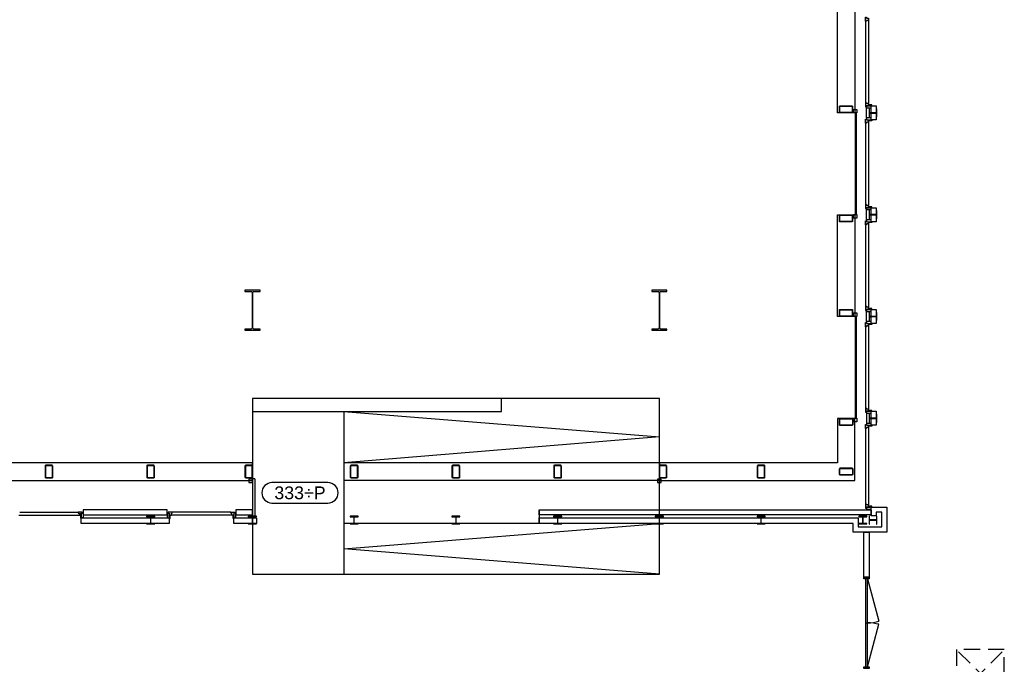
# Model space of a CAD drawing. Header units: millimetres. Extents: x 7256 to 213640, y 21030 to 164335.
# Tile 25 of 70: x 116415 to 135771, y 85621 to 98285. Entities that reach past the tile are written whole.
import ezdxf
from ezdxf.enums import TextEntityAlignment as Align

# ---------------------------------------------------------------- set-up
doc = ezdxf.new("R2010")
doc.units = ezdxf.units.MM
doc.header["$LTSCALE"] = 100
doc.linetypes.add('HIDDEN2', pattern=[4.7625, 3.175, -1.5875])
for name, color, linetype in [('AA28----_KONSTRUKTIE', 252, 'Continuous'), ('AL21----_BUITENWAND', 3, 'Continuous'), ('AL22----_BINNENWAND', 2, 'Continuous'), ('AL24----_TRAPPEN', 8, 'Continuous'), ('AL28----_KONSTRUKTIE_BETON', 3, 'Continuous'), ('AL28----_KONSTRUKTIE_STAAL', 1, 'Continuous'), ('AL31----_BUITENKOZIJNEN', 1, 'Continuous'), ('AL32----_BINNENKOZIJNEN', 1, 'Continuous'), ('AL33----_VLOEROPENINGEN', 1, 'HIDDEN2'), ('AM23----_VLOERPEIL_ORG', 242, 'Continuous')]:
    doc.layers.add(name, color=color, linetype=linetype)
doc.styles.get("Standard").update_dxf_attribs({"font": 'arial.ttf'})

# ---------------------------------------------------------------- blocks, each defined once
blk = doc.blocks.new('HEA 160')
at = {"layer": 'AA28----_KONSTRUKTIE'}
h = blk.add_hatch(color=256, dxfattribs=at)
h.dxf.hatch_style = 1
h.paths.add_polyline_path([(80, -76), (80, -67), (18, -67, -0.414214), (3, -52), (3, 52, -0.414214), (18, 67), (80, 67), (80, 76), (-80, 76), (-80, 67), (-18, 67, -0.414214), (-3, 52), (-3, -52, -0.414214), (-18, -67), (-80, -67), (-80, -76)])
at = {"layer": 'AL28----_KONSTRUKTIE_STAAL'}
blk.add_lwpolyline([(-80, 76), (-80, 67), (-18, 67, -0.414214), (-3, 52), (-3, -52, -0.414214), (-18, -67), (-80, -67), (-80, -76), (80, -76), (80, -67), (18, -67, -0.414214), (3, -52), (3, 52, -0.414214), (18, 67), (80, 67), (80, 76)], format="xyb", close=True, dxfattribs=at)
blk = doc.blocks.new('*U164')
at = {"layer": 'AL32----_BINNENKOZIJNEN'}
for points in [[(-1800, 50), (-1765, 50), (-1765, -50), (-1800, -50)], [(-1765, 21), (-1765, -21), (-35, -21), (-35, 21)], [(-35, 50), (0, 50), (0, -50), (-35, -50)]]:
    blk.add_lwpolyline(points, close=True, dxfattribs=at)
for points in [[(-900, 21), (-900, -21)], [(-1765, -21), (-929, -245)], [(-35, -21), (-870, -245)]]:
    blk.add_lwpolyline(points, dxfattribs=at)
for centre, start, end in [((-1765, -21), 345, 0.0008), ((-35, -21), 180.0008, 195.0017)]:
    blk.add_arc(centre, 865, start, end, dxfattribs=at)
blk = doc.blocks.new('33_kruipluik_940x940')
at = {"layer": 'AL33----_VLOEROPENINGEN'}
for p, q in [((470, -470), (-470, 470)), ((-470, -470), (470, 470))]:
    blk.add_line(p, q, dxfattribs=at)
blk.add_lwpolyline([(-470, 470), (-470, -470), (470, -470), (470, 470)], close=True, dxfattribs=at)
blk = doc.blocks.new('$23_peil')
at = {"layer": 'AM23----_VLOERPEIL_ORG'}
blk.add_lwpolyline([(-550, -200), (550, -200, 0.414214), (750, 0), (750, 0, 0.414214), (550, 200), (-550, 200, 0.414214), (-750, 0), (-750, 0, 0.414214)], format="xyb", close=True, dxfattribs=at)
at = {"layer": 'AM23----_VLOERPEIL_ORG', "flags": 12}
blk.add_attdef('$23_PEILMAAT', text='', height=250, dxfattribs=at).set_placement((0, 0), align=Align.MIDDLE_CENTER)

msp = doc.modelspace()

# ---------------------------------------------------------------- hatches: boundary and pattern name
at = {"layer": 'AA28----_KONSTRUKTIE'}
h = msp.add_hatch(color=256, dxfattribs=at)
h.dxf.hatch_style = 1
edge = h.paths.add_edge_path(flags=16)
edge.add_arc((132545, 96468), 7, 180, 270, ccw=False)
edge.add_line((132538, 96468), (132538, 96578))
edge.add_arc((132546, 96578), 7.18, 90.9871, 179.0129, ccw=False)
edge.add_line((132545, 96585), (132775, 96585))
edge.add_arc((132775, 96578), 7.18, 0.9855, 89.0146, ccw=False)
edge.add_line((132782, 96578), (132782, 96468))
edge.add_arc((132775, 96468), 7.18, 270.9856, 359.0144, ccw=False)
edge.add_line((132775, 96461), (132545, 96461))
edge = h.paths.add_edge_path()
edge.add_arc((132545, 96468), 15, 180, 270, ccw=False)
edge.add_line((132530, 96468), (132530, 96578))
edge.add_arc((132546, 96578), 15.2, 90.6789, 179.3211, ccw=False)
edge.add_line((132545, 96593), (132775, 96593))
edge.add_arc((132775, 96578), 15.2, 0.6778, 89.3223, ccw=False)
edge.add_line((132790, 96578), (132790, 96468))
edge.add_arc((132775, 96468), 15.2, 270.6778, 359.3222, ccw=False)
edge.add_line((132775, 96453), (132545, 96453))
h = msp.add_hatch(color=256, dxfattribs=at)
h.dxf.hatch_style = 1
edge = h.paths.add_edge_path(flags=16)
edge.add_arc((132545, 96468), 7, 180, 270, ccw=False)
edge.add_line((132538, 96468), (132538, 96578))
edge.add_arc((132546, 96578), 7.18, 90.9871, 179.0129, ccw=False)
edge.add_line((132545, 96585), (132775, 96585))
edge.add_arc((132775, 96578), 7.18, 0.9855, 89.0146, ccw=False)
edge.add_line((132782, 96578), (132782, 96468))
edge.add_arc((132775, 96468), 7.18, 270.9856, 359.0144, ccw=False)
edge.add_line((132775, 96461), (132545, 96461))
edge = h.paths.add_edge_path()
edge.add_arc((132545, 96468), 15, 180, 270, ccw=False)
edge.add_line((132530, 96468), (132530, 96578))
edge.add_arc((132546, 96578), 15.2, 90.6789, 179.3211, ccw=False)
edge.add_line((132545, 96593), (132775, 96593))
edge.add_arc((132775, 96578), 15.2, 0.6778, 89.3223, ccw=False)
edge.add_line((132790, 96578), (132790, 96468))
edge.add_arc((132775, 96468), 15.2, 270.6778, 359.3222, ccw=False)
edge.add_line((132775, 96453), (132545, 96453))
h = msp.add_hatch(color=256, dxfattribs=at)
h.dxf.hatch_style = 1
edge = h.paths.add_edge_path(flags=16)
edge.add_arc((132545, 94328), 7, 180, 270, ccw=False)
edge.add_line((132538, 94328), (132538, 94438))
edge.add_arc((132546, 94438), 7.18, 90.9871, 179.0129, ccw=False)
edge.add_line((132545, 94445), (132775, 94445))
edge.add_arc((132775, 94438), 7.18, 0.9855, 89.0146, ccw=False)
edge.add_line((132782, 94438), (132782, 94328))
edge.add_arc((132775, 94328), 7.18, 270.9856, 359.0144, ccw=False)
edge.add_line((132775, 94321), (132545, 94321))
edge = h.paths.add_edge_path()
edge.add_arc((132545, 94328), 15, 180, 270, ccw=False)
edge.add_line((132530, 94328), (132530, 94438))
edge.add_arc((132546, 94438), 15.2, 90.6789, 179.3211, ccw=False)
edge.add_line((132545, 94453), (132775, 94453))
edge.add_arc((132775, 94438), 15.2, 0.6778, 89.3223, ccw=False)
edge.add_line((132790, 94438), (132790, 94328))
edge.add_arc((132775, 94328), 15.2, 270.6778, 359.3222, ccw=False)
edge.add_line((132775, 94313), (132545, 94313))
h = msp.add_hatch(color=256, dxfattribs=at)
h.dxf.hatch_style = 1
edge = h.paths.add_edge_path(flags=16)
edge.add_arc((132545, 94328), 7, 180, 270, ccw=False)
edge.add_line((132538, 94328), (132538, 94438))
edge.add_arc((132546, 94438), 7.18, 90.9871, 179.0129, ccw=False)
edge.add_line((132545, 94445), (132775, 94445))
edge.add_arc((132775, 94438), 7.18, 0.9855, 89.0146, ccw=False)
edge.add_line((132782, 94438), (132782, 94328))
edge.add_arc((132775, 94328), 7.18, 270.9856, 359.0144, ccw=False)
edge.add_line((132775, 94321), (132545, 94321))
edge = h.paths.add_edge_path()
edge.add_arc((132545, 94328), 15, 180, 270, ccw=False)
edge.add_line((132530, 94328), (132530, 94438))
edge.add_arc((132546, 94438), 15.2, 90.6789, 179.3211, ccw=False)
edge.add_line((132545, 94453), (132775, 94453))
edge.add_arc((132775, 94438), 15.2, 0.6778, 89.3223, ccw=False)
edge.add_line((132790, 94438), (132790, 94328))
edge.add_arc((132775, 94328), 15.2, 270.6778, 359.3222, ccw=False)
edge.add_line((132775, 94313), (132545, 94313))
h = msp.add_hatch(color=256, dxfattribs=at)
h.dxf.hatch_style = 1
h.paths.add_polyline_path([(120984, 92232), (120984, 92927, 0.401806), (120961, 92948), (120840, 92948), (120840, 92973), (121140, 92973), (121140, 92948), (121021, 92948, 0.414214), (120997, 92924), (120997, 92232, 0.414214), (121021, 92208), (121140, 92208), (121140, 92183), (120840, 92183), (120840, 92208), (120962, 92208, 0.426731)])
h = msp.add_hatch(color=256, dxfattribs=at)
h.dxf.hatch_style = 1
h.paths.add_polyline_path([(120984, 92232), (120984, 92927, 0.401806), (120961, 92948), (120840, 92948), (120840, 92973), (121140, 92973), (121140, 92948), (121021, 92948, 0.414214), (120997, 92924), (120997, 92232, 0.414214), (121021, 92208), (121140, 92208), (121140, 92183), (120840, 92183), (120840, 92208), (120962, 92208, 0.426731)])
h = msp.add_hatch(color=256, dxfattribs=at)
h.dxf.hatch_style = 1
h.paths.add_polyline_path([(128984, 92232), (128984, 92927, 0.401806), (128961, 92948), (128840, 92948), (128840, 92973), (129140, 92973), (129140, 92948), (129021, 92948, 0.414214), (128997, 92924), (128997, 92232, 0.414214), (129021, 92208), (129140, 92208), (129140, 92183), (128840, 92183), (128840, 92208), (128962, 92208, 0.426731)])
h = msp.add_hatch(color=256, dxfattribs=at)
h.dxf.hatch_style = 1
h.paths.add_polyline_path([(128984, 92232), (128984, 92927, 0.401806), (128961, 92948), (128840, 92948), (128840, 92973), (129140, 92973), (129140, 92948), (129021, 92948, 0.414214), (128997, 92924), (128997, 92232, 0.414214), (129021, 92208), (129140, 92208), (129140, 92183), (128840, 92183), (128840, 92208), (128962, 92208, 0.426731)])
h = msp.add_hatch(color=256, dxfattribs=at)
h.dxf.hatch_style = 1
edge = h.paths.add_edge_path(flags=16)
edge.add_arc((132545, 92468), 7, 180, 270, ccw=False)
edge.add_line((132538, 92468), (132538, 92578))
edge.add_arc((132546, 92578), 7.18, 90.9871, 179.0129, ccw=False)
edge.add_line((132545, 92585), (132775, 92585))
edge.add_arc((132775, 92578), 7.18, 0.9855, 89.0146, ccw=False)
edge.add_line((132782, 92578), (132782, 92468))
edge.add_arc((132775, 92468), 7.18, 270.9856, 359.0144, ccw=False)
edge.add_line((132775, 92461), (132545, 92461))
edge = h.paths.add_edge_path()
edge.add_arc((132545, 92468), 15, 180, 270, ccw=False)
edge.add_line((132530, 92468), (132530, 92578))
edge.add_arc((132546, 92578), 15.2, 90.6789, 179.3211, ccw=False)
edge.add_line((132545, 92593), (132775, 92593))
edge.add_arc((132775, 92578), 15.2, 0.6778, 89.3223, ccw=False)
edge.add_line((132790, 92578), (132790, 92468))
edge.add_arc((132775, 92468), 15.2, 270.6778, 359.3222, ccw=False)
edge.add_line((132775, 92453), (132545, 92453))
h = msp.add_hatch(color=256, dxfattribs=at)
h.dxf.hatch_style = 1
edge = h.paths.add_edge_path(flags=16)
edge.add_arc((132545, 92468), 7, 180, 270, ccw=False)
edge.add_line((132538, 92468), (132538, 92578))
edge.add_arc((132546, 92578), 7.18, 90.9871, 179.0129, ccw=False)
edge.add_line((132545, 92585), (132775, 92585))
edge.add_arc((132775, 92578), 7.18, 0.9855, 89.0146, ccw=False)
edge.add_line((132782, 92578), (132782, 92468))
edge.add_arc((132775, 92468), 7.18, 270.9856, 359.0144, ccw=False)
edge.add_line((132775, 92461), (132545, 92461))
edge = h.paths.add_edge_path()
edge.add_arc((132545, 92468), 15, 180, 270, ccw=False)
edge.add_line((132530, 92468), (132530, 92578))
edge.add_arc((132546, 92578), 15.2, 90.6789, 179.3211, ccw=False)
edge.add_line((132545, 92593), (132775, 92593))
edge.add_arc((132775, 92578), 15.2, 0.6778, 89.3223, ccw=False)
edge.add_line((132790, 92578), (132790, 92468))
edge.add_arc((132775, 92468), 15.2, 270.6778, 359.3222, ccw=False)
edge.add_line((132775, 92453), (132545, 92453))
h = msp.add_hatch(color=256, dxfattribs=at)
h.dxf.hatch_style = 1
edge = h.paths.add_edge_path(flags=16)
edge.add_arc((132547, 90328), 7, 180, 270, ccw=False)
edge.add_line((132540, 90328), (132540, 90438))
edge.add_arc((132548, 90438), 7.18, 90.9871, 179.0129, ccw=False)
edge.add_line((132547, 90445), (132777, 90445))
edge.add_arc((132777, 90438), 7.18, 0.9855, 89.0146, ccw=False)
edge.add_line((132784, 90438), (132784, 90328))
edge.add_arc((132777, 90328), 7.18, 270.9856, 359.0144, ccw=False)
edge.add_line((132777, 90321), (132547, 90321))
edge = h.paths.add_edge_path()
edge.add_arc((132547, 90328), 15, 180, 270, ccw=False)
edge.add_line((132532, 90328), (132532, 90438))
edge.add_arc((132548, 90438), 15.2, 90.6789, 179.3211, ccw=False)
edge.add_line((132547, 90453), (132777, 90453))
edge.add_arc((132777, 90438), 15.2, 0.6778, 89.3223, ccw=False)
edge.add_line((132792, 90438), (132792, 90328))
edge.add_arc((132777, 90328), 15.2, 270.6778, 359.3222, ccw=False)
edge.add_line((132777, 90313), (132547, 90313))
h = msp.add_hatch(color=256, dxfattribs=at)
h.dxf.hatch_style = 1
edge = h.paths.add_edge_path(flags=16)
edge.add_arc((132547, 90328), 7, 180, 270, ccw=False)
edge.add_line((132540, 90328), (132540, 90438))
edge.add_arc((132548, 90438), 7.18, 90.9871, 179.0129, ccw=False)
edge.add_line((132547, 90445), (132777, 90445))
edge.add_arc((132777, 90438), 7.18, 0.9855, 89.0146, ccw=False)
edge.add_line((132784, 90438), (132784, 90328))
edge.add_arc((132777, 90328), 7.18, 270.9856, 359.0144, ccw=False)
edge.add_line((132777, 90321), (132547, 90321))
edge = h.paths.add_edge_path()
edge.add_arc((132547, 90328), 15, 180, 270, ccw=False)
edge.add_line((132532, 90328), (132532, 90438))
edge.add_arc((132548, 90438), 15.2, 90.6789, 179.3211, ccw=False)
edge.add_line((132547, 90453), (132777, 90453))
edge.add_arc((132777, 90438), 15.2, 0.6778, 89.3223, ccw=False)
edge.add_line((132792, 90438), (132792, 90328))
edge.add_arc((132777, 90328), 15.2, 270.6778, 359.3222, ccw=False)
edge.add_line((132777, 90313), (132547, 90313))
h = msp.add_hatch(color=256, dxfattribs=at)
h.dxf.hatch_style = 1
edge = h.paths.add_edge_path(flags=16)
edge.add_arc((117045, 89293), 7, -90, 0, ccw=False)
edge.add_line((117045, 89286), (116935, 89286))
edge.add_arc((116936, 89293), 7.18, 180.9871, 269.0129, ccw=False)
edge.add_line((116928, 89293), (116928, 89523))
edge.add_arc((116936, 89523), 7.18, 90.9855, 179.0146, ccw=False)
edge.add_line((116935, 89530), (117045, 89530))
edge.add_arc((117045, 89523), 7.18, 0.9856, 89.0144, ccw=False)
edge.add_line((117052, 89523), (117052, 89293))
edge = h.paths.add_edge_path()
edge.add_arc((117045, 89293), 15, -90, 0, ccw=False)
edge.add_line((117045, 89278), (116935, 89278))
edge.add_arc((116936, 89293), 15.2, 180.6789, 269.3211, ccw=False)
edge.add_line((116920, 89293), (116920, 89523))
edge.add_arc((116936, 89523), 15.2, 90.6778, 179.3223, ccw=False)
edge.add_line((116935, 89538), (117045, 89538))
edge.add_arc((117045, 89523), 15.2, 0.6778, 89.3222, ccw=False)
edge.add_line((117060, 89523), (117060, 89293))
h = msp.add_hatch(color=256, dxfattribs=at)
h.dxf.hatch_style = 1
edge = h.paths.add_edge_path(flags=16)
edge.add_arc((117045, 89293), 7, -90, 0, ccw=False)
edge.add_line((117045, 89286), (116935, 89286))
edge.add_arc((116936, 89293), 7.18, 180.9871, 269.0129, ccw=False)
edge.add_line((116928, 89293), (116928, 89523))
edge.add_arc((116936, 89523), 7.18, 90.9855, 179.0146, ccw=False)
edge.add_line((116935, 89530), (117045, 89530))
edge.add_arc((117045, 89523), 7.18, 0.9856, 89.0144, ccw=False)
edge.add_line((117052, 89523), (117052, 89293))
edge = h.paths.add_edge_path()
edge.add_arc((117045, 89293), 15, -90, 0, ccw=False)
edge.add_line((117045, 89278), (116935, 89278))
edge.add_arc((116936, 89293), 15.2, 180.6789, 269.3211, ccw=False)
edge.add_line((116920, 89293), (116920, 89523))
edge.add_arc((116936, 89523), 15.2, 90.6778, 179.3223, ccw=False)
edge.add_line((116935, 89538), (117045, 89538))
edge.add_arc((117045, 89523), 15.2, 0.6778, 89.3222, ccw=False)
edge.add_line((117060, 89523), (117060, 89293))
h = msp.add_hatch(color=256, dxfattribs=at)
h.dxf.hatch_style = 1
edge = h.paths.add_edge_path(flags=16)
edge.add_arc((119045, 89293), 7, -90, 0, ccw=False)
edge.add_line((119045, 89286), (118935, 89286))
edge.add_arc((118936, 89293), 7.18, 180.9871, 269.0129, ccw=False)
edge.add_line((118928, 89293), (118928, 89523))
edge.add_arc((118936, 89523), 7.18, 90.9855, 179.0146, ccw=False)
edge.add_line((118935, 89530), (119045, 89530))
edge.add_arc((119045, 89523), 7.18, 0.9856, 89.0144, ccw=False)
edge.add_line((119052, 89523), (119052, 89293))
edge = h.paths.add_edge_path()
edge.add_arc((119045, 89293), 15, -90, 0, ccw=False)
edge.add_line((119045, 89278), (118935, 89278))
edge.add_arc((118936, 89293), 15.2, 180.6789, 269.3211, ccw=False)
edge.add_line((118920, 89293), (118920, 89523))
edge.add_arc((118936, 89523), 15.2, 90.6778, 179.3223, ccw=False)
edge.add_line((118935, 89538), (119045, 89538))
edge.add_arc((119045, 89523), 15.2, 0.6778, 89.3222, ccw=False)
edge.add_line((119060, 89523), (119060, 89293))
h = msp.add_hatch(color=256, dxfattribs=at)
h.dxf.hatch_style = 1
edge = h.paths.add_edge_path(flags=16)
edge.add_arc((119045, 89293), 7, -90, 0, ccw=False)
edge.add_line((119045, 89286), (118935, 89286))
edge.add_arc((118936, 89293), 7.18, 180.9871, 269.0129, ccw=False)
edge.add_line((118928, 89293), (118928, 89523))
edge.add_arc((118936, 89523), 7.18, 90.9855, 179.0146, ccw=False)
edge.add_line((118935, 89530), (119045, 89530))
edge.add_arc((119045, 89523), 7.18, 0.9856, 89.0144, ccw=False)
edge.add_line((119052, 89523), (119052, 89293))
edge = h.paths.add_edge_path()
edge.add_arc((119045, 89293), 15, -90, 0, ccw=False)
edge.add_line((119045, 89278), (118935, 89278))
edge.add_arc((118936, 89293), 15.2, 180.6789, 269.3211, ccw=False)
edge.add_line((118920, 89293), (118920, 89523))
edge.add_arc((118936, 89523), 15.2, 90.6778, 179.3223, ccw=False)
edge.add_line((118935, 89538), (119045, 89538))
edge.add_arc((119045, 89523), 15.2, 0.6778, 89.3222, ccw=False)
edge.add_line((119060, 89523), (119060, 89293))
h = msp.add_hatch(color=256, dxfattribs=at)
h.dxf.hatch_style = 1
edge = h.paths.add_edge_path(flags=16)
edge.add_arc((120975, 89293), 7, -90, 0, ccw=False)
edge.add_line((120975, 89286), (120865, 89286))
edge.add_arc((120866, 89293), 7.18, 180.9871, 269.0129, ccw=False)
edge.add_line((120858, 89293), (120858, 89523))
edge.add_arc((120866, 89523), 7.18, 90.9855, 179.0146, ccw=False)
edge.add_line((120865, 89530), (120975, 89530))
edge.add_arc((120975, 89523), 7.18, 0.9856, 89.0144, ccw=False)
edge.add_line((120982, 89523), (120982, 89293))
edge = h.paths.add_edge_path()
edge.add_arc((120975, 89293), 15, -90, 0, ccw=False)
edge.add_line((120975, 89278), (120865, 89278))
edge.add_arc((120866, 89293), 15.2, 180.6789, 269.3211, ccw=False)
edge.add_line((120850, 89293), (120850, 89523))
edge.add_arc((120866, 89523), 15.2, 90.6778, 179.3223, ccw=False)
edge.add_line((120865, 89538), (120975, 89538))
edge.add_arc((120975, 89523), 15.2, 0.6778, 89.3222, ccw=False)
edge.add_line((120990, 89523), (120990, 89293))
h = msp.add_hatch(color=256, dxfattribs=at)
h.dxf.hatch_style = 1
edge = h.paths.add_edge_path(flags=16)
edge.add_arc((120975, 89293), 7, -90, 0, ccw=False)
edge.add_line((120975, 89286), (120865, 89286))
edge.add_arc((120866, 89293), 7.18, 180.9871, 269.0129, ccw=False)
edge.add_line((120858, 89293), (120858, 89523))
edge.add_arc((120866, 89523), 7.18, 90.9855, 179.0146, ccw=False)
edge.add_line((120865, 89530), (120975, 89530))
edge.add_arc((120975, 89523), 7.18, 0.9856, 89.0144, ccw=False)
edge.add_line((120982, 89523), (120982, 89293))
edge = h.paths.add_edge_path()
edge.add_arc((120975, 89293), 15, -90, 0, ccw=False)
edge.add_line((120975, 89278), (120865, 89278))
edge.add_arc((120866, 89293), 15.2, 180.6789, 269.3211, ccw=False)
edge.add_line((120850, 89293), (120850, 89523))
edge.add_arc((120866, 89523), 15.2, 90.6778, 179.3223, ccw=False)
edge.add_line((120865, 89538), (120975, 89538))
edge.add_arc((120975, 89523), 15.2, 0.6778, 89.3222, ccw=False)
edge.add_line((120990, 89523), (120990, 89293))
h = msp.add_hatch(color=256, dxfattribs=at)
h.dxf.hatch_style = 1
edge = h.paths.add_edge_path(flags=16)
edge.add_arc((123045, 89293), 7, -90, 0, ccw=False)
edge.add_line((123045, 89286), (122935, 89286))
edge.add_arc((122936, 89293), 7.18, 180.9871, 269.0129, ccw=False)
edge.add_line((122928, 89293), (122928, 89523))
edge.add_arc((122936, 89523), 7.18, 90.9855, 179.0146, ccw=False)
edge.add_line((122935, 89530), (123045, 89530))
edge.add_arc((123045, 89523), 7.18, 0.9856, 89.0144, ccw=False)
edge.add_line((123052, 89523), (123052, 89293))
edge = h.paths.add_edge_path()
edge.add_arc((123045, 89293), 15, -90, 0, ccw=False)
edge.add_line((123045, 89278), (122935, 89278))
edge.add_arc((122936, 89293), 15.2, 180.6789, 269.3211, ccw=False)
edge.add_line((122920, 89293), (122920, 89523))
edge.add_arc((122936, 89523), 15.2, 90.6778, 179.3223, ccw=False)
edge.add_line((122935, 89538), (123045, 89538))
edge.add_arc((123045, 89523), 15.2, 0.6778, 89.3222, ccw=False)
edge.add_line((123060, 89523), (123060, 89293))
h = msp.add_hatch(color=256, dxfattribs=at)
h.dxf.hatch_style = 1
edge = h.paths.add_edge_path(flags=16)
edge.add_arc((123045, 89293), 7, -90, 0, ccw=False)
edge.add_line((123045, 89286), (122935, 89286))
edge.add_arc((122936, 89293), 7.18, 180.9871, 269.0129, ccw=False)
edge.add_line((122928, 89293), (122928, 89523))
edge.add_arc((122936, 89523), 7.18, 90.9855, 179.0146, ccw=False)
edge.add_line((122935, 89530), (123045, 89530))
edge.add_arc((123045, 89523), 7.18, 0.9856, 89.0144, ccw=False)
edge.add_line((123052, 89523), (123052, 89293))
edge = h.paths.add_edge_path()
edge.add_arc((123045, 89293), 15, -90, 0, ccw=False)
edge.add_line((123045, 89278), (122935, 89278))
edge.add_arc((122936, 89293), 15.2, 180.6789, 269.3211, ccw=False)
edge.add_line((122920, 89293), (122920, 89523))
edge.add_arc((122936, 89523), 15.2, 90.6778, 179.3223, ccw=False)
edge.add_line((122935, 89538), (123045, 89538))
edge.add_arc((123045, 89523), 15.2, 0.6778, 89.3222, ccw=False)
edge.add_line((123060, 89523), (123060, 89293))
h = msp.add_hatch(color=256, dxfattribs=at)
h.dxf.hatch_style = 1
edge = h.paths.add_edge_path(flags=16)
edge.add_arc((125045, 89293), 7, -90, 0, ccw=False)
edge.add_line((125045, 89286), (124935, 89286))
edge.add_arc((124936, 89293), 7.18, 180.9871, 269.0129, ccw=False)
edge.add_line((124928, 89293), (124928, 89523))
edge.add_arc((124936, 89523), 7.18, 90.9855, 179.0146, ccw=False)
edge.add_line((124935, 89530), (125045, 89530))
edge.add_arc((125045, 89523), 7.18, 0.9856, 89.0144, ccw=False)
edge.add_line((125052, 89523), (125052, 89293))
edge = h.paths.add_edge_path()
edge.add_arc((125045, 89293), 15, -90, 0, ccw=False)
edge.add_line((125045, 89278), (124935, 89278))
edge.add_arc((124936, 89293), 15.2, 180.6789, 269.3211, ccw=False)
edge.add_line((124920, 89293), (124920, 89523))
edge.add_arc((124936, 89523), 15.2, 90.6778, 179.3223, ccw=False)
edge.add_line((124935, 89538), (125045, 89538))
edge.add_arc((125045, 89523), 15.2, 0.6778, 89.3222, ccw=False)
edge.add_line((125060, 89523), (125060, 89293))
h = msp.add_hatch(color=256, dxfattribs=at)
h.dxf.hatch_style = 1
edge = h.paths.add_edge_path(flags=16)
edge.add_arc((125045, 89293), 7, -90, 0, ccw=False)
edge.add_line((125045, 89286), (124935, 89286))
edge.add_arc((124936, 89293), 7.18, 180.9871, 269.0129, ccw=False)
edge.add_line((124928, 89293), (124928, 89523))
edge.add_arc((124936, 89523), 7.18, 90.9855, 179.0146, ccw=False)
edge.add_line((124935, 89530), (125045, 89530))
edge.add_arc((125045, 89523), 7.18, 0.9856, 89.0144, ccw=False)
edge.add_line((125052, 89523), (125052, 89293))
edge = h.paths.add_edge_path()
edge.add_arc((125045, 89293), 15, -90, 0, ccw=False)
edge.add_line((125045, 89278), (124935, 89278))
edge.add_arc((124936, 89293), 15.2, 180.6789, 269.3211, ccw=False)
edge.add_line((124920, 89293), (124920, 89523))
edge.add_arc((124936, 89523), 15.2, 90.6778, 179.3223, ccw=False)
edge.add_line((124935, 89538), (125045, 89538))
edge.add_arc((125045, 89523), 15.2, 0.6778, 89.3222, ccw=False)
edge.add_line((125060, 89523), (125060, 89293))
h = msp.add_hatch(color=256, dxfattribs=at)
h.dxf.hatch_style = 1
edge = h.paths.add_edge_path(flags=16)
edge.add_arc((127045, 89293), 7, -90, 0, ccw=False)
edge.add_line((127045, 89286), (126935, 89286))
edge.add_arc((126936, 89293), 7.18, 180.9871, 269.0129, ccw=False)
edge.add_line((126928, 89293), (126928, 89523))
edge.add_arc((126936, 89523), 7.18, 90.9855, 179.0146, ccw=False)
edge.add_line((126935, 89530), (127045, 89530))
edge.add_arc((127045, 89523), 7.18, 0.9856, 89.0144, ccw=False)
edge.add_line((127052, 89523), (127052, 89293))
edge = h.paths.add_edge_path()
edge.add_arc((127045, 89293), 15, -90, 0, ccw=False)
edge.add_line((127045, 89278), (126935, 89278))
edge.add_arc((126936, 89293), 15.2, 180.6789, 269.3211, ccw=False)
edge.add_line((126920, 89293), (126920, 89523))
edge.add_arc((126936, 89523), 15.2, 90.6778, 179.3223, ccw=False)
edge.add_line((126935, 89538), (127045, 89538))
edge.add_arc((127045, 89523), 15.2, 0.6778, 89.3222, ccw=False)
edge.add_line((127060, 89523), (127060, 89293))
h = msp.add_hatch(color=256, dxfattribs=at)
h.dxf.hatch_style = 1
edge = h.paths.add_edge_path(flags=16)
edge.add_arc((127045, 89293), 7, -90, 0, ccw=False)
edge.add_line((127045, 89286), (126935, 89286))
edge.add_arc((126936, 89293), 7.18, 180.9871, 269.0129, ccw=False)
edge.add_line((126928, 89293), (126928, 89523))
edge.add_arc((126936, 89523), 7.18, 90.9855, 179.0146, ccw=False)
edge.add_line((126935, 89530), (127045, 89530))
edge.add_arc((127045, 89523), 7.18, 0.9856, 89.0144, ccw=False)
edge.add_line((127052, 89523), (127052, 89293))
edge = h.paths.add_edge_path()
edge.add_arc((127045, 89293), 15, -90, 0, ccw=False)
edge.add_line((127045, 89278), (126935, 89278))
edge.add_arc((126936, 89293), 15.2, 180.6789, 269.3211, ccw=False)
edge.add_line((126920, 89293), (126920, 89523))
edge.add_arc((126936, 89523), 15.2, 90.6778, 179.3223, ccw=False)
edge.add_line((126935, 89538), (127045, 89538))
edge.add_arc((127045, 89523), 15.2, 0.6778, 89.3222, ccw=False)
edge.add_line((127060, 89523), (127060, 89293))
h = msp.add_hatch(color=256, dxfattribs=at)
h.dxf.hatch_style = 1
edge = h.paths.add_edge_path(flags=16)
edge.add_arc((129115, 89293), 7, -90, 0, ccw=False)
edge.add_line((129115, 89286), (129005, 89286))
edge.add_arc((129006, 89293), 7.18, 180.9871, 269.0129, ccw=False)
edge.add_line((128998, 89293), (128998, 89523))
edge.add_arc((129006, 89523), 7.18, 90.9855, 179.0146, ccw=False)
edge.add_line((129005, 89530), (129115, 89530))
edge.add_arc((129115, 89523), 7.18, 0.9856, 89.0144, ccw=False)
edge.add_line((129122, 89523), (129122, 89293))
edge = h.paths.add_edge_path()
edge.add_arc((129115, 89293), 15, -90, 0, ccw=False)
edge.add_line((129115, 89278), (129005, 89278))
edge.add_arc((129006, 89293), 15.2, 180.6789, 269.3211, ccw=False)
edge.add_line((128990, 89293), (128990, 89523))
edge.add_arc((129006, 89523), 15.2, 90.6778, 179.3223, ccw=False)
edge.add_line((129005, 89538), (129115, 89538))
edge.add_arc((129115, 89523), 15.2, 0.6778, 89.3222, ccw=False)
edge.add_line((129130, 89523), (129130, 89293))
h = msp.add_hatch(color=256, dxfattribs=at)
h.dxf.hatch_style = 1
edge = h.paths.add_edge_path(flags=16)
edge.add_arc((129115, 89293), 7, -90, 0, ccw=False)
edge.add_line((129115, 89286), (129005, 89286))
edge.add_arc((129006, 89293), 7.18, 180.9871, 269.0129, ccw=False)
edge.add_line((128998, 89293), (128998, 89523))
edge.add_arc((129006, 89523), 7.18, 90.9855, 179.0146, ccw=False)
edge.add_line((129005, 89530), (129115, 89530))
edge.add_arc((129115, 89523), 7.18, 0.9856, 89.0144, ccw=False)
edge.add_line((129122, 89523), (129122, 89293))
edge = h.paths.add_edge_path()
edge.add_arc((129115, 89293), 15, -90, 0, ccw=False)
edge.add_line((129115, 89278), (129005, 89278))
edge.add_arc((129006, 89293), 15.2, 180.6789, 269.3211, ccw=False)
edge.add_line((128990, 89293), (128990, 89523))
edge.add_arc((129006, 89523), 15.2, 90.6778, 179.3223, ccw=False)
edge.add_line((129005, 89538), (129115, 89538))
edge.add_arc((129115, 89523), 15.2, 0.6778, 89.3222, ccw=False)
edge.add_line((129130, 89523), (129130, 89293))
h = msp.add_hatch(color=256, dxfattribs=at)
h.dxf.hatch_style = 1
edge = h.paths.add_edge_path(flags=16)
edge.add_arc((131045, 89293), 7, -90, 0, ccw=False)
edge.add_line((131045, 89286), (130935, 89286))
edge.add_arc((130936, 89293), 7.18, 180.9871, 269.0129, ccw=False)
edge.add_line((130928, 89293), (130928, 89523))
edge.add_arc((130936, 89523), 7.18, 90.9855, 179.0146, ccw=False)
edge.add_line((130935, 89530), (131045, 89530))
edge.add_arc((131045, 89523), 7.18, 0.9856, 89.0144, ccw=False)
edge.add_line((131052, 89523), (131052, 89293))
edge = h.paths.add_edge_path()
edge.add_arc((131045, 89293), 15, -90, 0, ccw=False)
edge.add_line((131045, 89278), (130935, 89278))
edge.add_arc((130936, 89293), 15.2, 180.6789, 269.3211, ccw=False)
edge.add_line((130920, 89293), (130920, 89523))
edge.add_arc((130936, 89523), 15.2, 90.6778, 179.3223, ccw=False)
edge.add_line((130935, 89538), (131045, 89538))
edge.add_arc((131045, 89523), 15.2, 0.6778, 89.3222, ccw=False)
edge.add_line((131060, 89523), (131060, 89293))
h = msp.add_hatch(color=256, dxfattribs=at)
h.dxf.hatch_style = 1
edge = h.paths.add_edge_path(flags=16)
edge.add_arc((131045, 89293), 7, -90, 0, ccw=False)
edge.add_line((131045, 89286), (130935, 89286))
edge.add_arc((130936, 89293), 7.18, 180.9871, 269.0129, ccw=False)
edge.add_line((130928, 89293), (130928, 89523))
edge.add_arc((130936, 89523), 7.18, 90.9855, 179.0146, ccw=False)
edge.add_line((130935, 89530), (131045, 89530))
edge.add_arc((131045, 89523), 7.18, 0.9856, 89.0144, ccw=False)
edge.add_line((131052, 89523), (131052, 89293))
edge = h.paths.add_edge_path()
edge.add_arc((131045, 89293), 15, -90, 0, ccw=False)
edge.add_line((131045, 89278), (130935, 89278))
edge.add_arc((130936, 89293), 15.2, 180.6789, 269.3211, ccw=False)
edge.add_line((130920, 89293), (130920, 89523))
edge.add_arc((130936, 89523), 15.2, 90.6778, 179.3223, ccw=False)
edge.add_line((130935, 89538), (131045, 89538))
edge.add_arc((131045, 89523), 15.2, 0.6778, 89.3222, ccw=False)
edge.add_line((131060, 89523), (131060, 89293))
h = msp.add_hatch(color=256, dxfattribs=at)
h.dxf.hatch_style = 1
edge = h.paths.add_edge_path(flags=16)
edge.add_arc((132547, 89353), 7, 180, 270, ccw=False)
edge.add_line((132540, 89353), (132540, 89463))
edge.add_arc((132548, 89463), 7.18, 90.9871, 179.0129, ccw=False)
edge.add_line((132547, 89470), (132777, 89470))
edge.add_arc((132777, 89463), 7.18, 0.9855, 89.0146, ccw=False)
edge.add_line((132784, 89463), (132784, 89353))
edge.add_arc((132777, 89353), 7.18, 270.9856, 359.0144, ccw=False)
edge.add_line((132777, 89346), (132547, 89346))
edge = h.paths.add_edge_path()
edge.add_arc((132547, 89353), 15, 180, 270, ccw=False)
edge.add_line((132532, 89353), (132532, 89463))
edge.add_arc((132548, 89463), 15.2, 90.6789, 179.3211, ccw=False)
edge.add_line((132547, 89478), (132777, 89478))
edge.add_arc((132777, 89463), 15.2, 0.6778, 89.3223, ccw=False)
edge.add_line((132792, 89463), (132792, 89353))
edge.add_arc((132777, 89353), 15.2, 270.6778, 359.3222, ccw=False)
edge.add_line((132777, 89338), (132547, 89338))
h = msp.add_hatch(color=256, dxfattribs=at)
h.dxf.hatch_style = 1
edge = h.paths.add_edge_path(flags=16)
edge.add_arc((132547, 89353), 7, 180, 270, ccw=False)
edge.add_line((132540, 89353), (132540, 89463))
edge.add_arc((132548, 89463), 7.18, 90.9871, 179.0129, ccw=False)
edge.add_line((132547, 89470), (132777, 89470))
edge.add_arc((132777, 89463), 7.18, 0.9855, 89.0146, ccw=False)
edge.add_line((132784, 89463), (132784, 89353))
edge.add_arc((132777, 89353), 7.18, 270.9856, 359.0144, ccw=False)
edge.add_line((132777, 89346), (132547, 89346))
edge = h.paths.add_edge_path()
edge.add_arc((132547, 89353), 15, 180, 270, ccw=False)
edge.add_line((132532, 89353), (132532, 89463))
edge.add_arc((132548, 89463), 15.2, 90.6789, 179.3211, ccw=False)
edge.add_line((132547, 89478), (132777, 89478))
edge.add_arc((132777, 89463), 15.2, 0.6778, 89.3223, ccw=False)
edge.add_line((132792, 89463), (132792, 89353))
edge.add_arc((132777, 89353), 15.2, 270.6778, 359.3222, ccw=False)
edge.add_line((132777, 89338), (132547, 89338))

# ---------------------------------------------------------------- linework, layer by layer
at = {"layer": 'AL21----_BUITENWAND'}
for points in [[(132490, 98454), (132835, 98454), (132835, 96453), (132490, 96453)], [(133153, 96592), (133255, 96592), (133255, 96316), (133153, 96316)], [(133153, 96592), (133255, 96592), (133255, 96316), (133153, 96316)], [(133153, 94592), (133255, 94592), (133255, 94316), (133153, 94316)], [(133153, 94592), (133255, 94592), (133255, 94316), (133153, 94316)], [(132490, 94453), (132835, 94453), (132835, 92453), (132490, 92453)], [(133153, 92592), (133255, 92592), (133255, 92316), (133153, 92316)], [(133153, 92592), (133255, 92592), (133255, 92316), (133153, 92316)], [(133153, 90592), (133255, 90592), (133255, 90316), (133153, 90316)], [(133153, 90592), (133255, 90592), (133255, 90316), (133153, 90316)], [(132835, 90453), (132492, 90453), (132492, 89578), (128990, 89578), (128990, 89233), (132835, 89233)], [(112990, 89578), (112990, 89233), (120990, 89233), (120990, 89578)], [(117665, 88659), (117665, 88559), (119315, 88559), (119315, 88659)], [(120665, 88659), (120665, 88559), (120990, 88559), (120990, 88659)], [(126627, 88388), (126627, 88498), (132899, 88499), (132899, 88319), (133364, 88319), (133364, 88607), (133255, 88607), (133255, 88535), (133153, 88535), (133153, 88707), (133464, 88707), (133464, 88219), (132799, 88219), (132799, 88389)], [(126627, 88559), (126627, 88659), (133153, 88659), (133153, 88559)], [(117627, 88389), (117627, 88499), (119353, 88499), (119353, 88389)], [(120627, 88389), (120627, 88499), (121070, 88499), (121070, 88389)]]:
    msp.add_lwpolyline(points, close=True, dxfattribs=at)
for points in [[(121040, 89268), (120990, 89268), (120990, 88538), (121040, 88538)], [(121040, 89268), (121040, 88538)], [(126627, 88659), (126627, 88388)]]:
    msp.add_lwpolyline(points, dxfattribs=at)
at = {"layer": 'AL22----_BINNENWAND'}
msp.add_lwpolyline([(133013, 87336), (133013, 88219), (133113, 88219), (133113, 87336)], close=True, dxfattribs=at)
at = {"layer": 'AL24----_TRAPPEN'}
msp.add_lwpolyline([(120990, 90840), (120990, 87390), (128990, 87390), (128990, 90840)], close=True, dxfattribs=at)
for points in [[(120990, 90590), (125890, 90590), (125890, 90840)], [(122790, 90590), (122790, 87390)], [(122790, 90590), (128990, 90090), (122790, 89578)], [(128990, 89578), (122790, 89578)], [(128990, 89233), (122790, 89233)], [(128990, 87390), (122790, 87890), (128990, 88390)], [(126627, 88388), (122790, 88390)]]:
    msp.add_lwpolyline(points, dxfattribs=at)
at = {"layer": 'AL28----_KONSTRUKTIE_STAAL'}
for points in [[(132545, 96453, -0.414214), (132530, 96468), (132530, 96578, -0.40729), (132545, 96593), (132775, 96593, -0.407301), (132790, 96578), (132790, 96468, -0.4073), (132775, 96453)], [(132545, 96461, -0.414214), (132538, 96468), (132538, 96578, -0.404157), (132545, 96585), (132775, 96585, -0.404174), (132782, 96578), (132782, 96468, -0.404173), (132775, 96461)], [(132545, 94313, -0.414214), (132530, 94328), (132530, 94438, -0.40729), (132545, 94453), (132775, 94453, -0.407301), (132790, 94438), (132790, 94328, -0.4073), (132775, 94313)], [(132545, 94321, -0.414214), (132538, 94328), (132538, 94438, -0.404157), (132545, 94445), (132775, 94445, -0.404174), (132782, 94438), (132782, 94328, -0.404173), (132775, 94321)], [(121140, 92183), (121140, 92208), (121021, 92208, -0.414214), (120997, 92232), (120997, 92924, -0.414214), (121021, 92948), (121140, 92948), (121140, 92973), (120840, 92973), (120840, 92948), (120961, 92948, -0.444607), (120984, 92924), (120984, 92232, -0.444607), (120961, 92208), (120840, 92208), (120840, 92183)], [(129140, 92183), (129140, 92208), (129021, 92208, -0.414214), (128997, 92232), (128997, 92924, -0.414214), (129021, 92948), (129140, 92948), (129140, 92973), (128840, 92973), (128840, 92948), (128961, 92948, -0.444607), (128984, 92924), (128984, 92232, -0.444607), (128961, 92208), (128840, 92208), (128840, 92183)], [(132545, 92453, -0.414214), (132530, 92468), (132530, 92578, -0.40729), (132545, 92593), (132775, 92593, -0.407301), (132790, 92578), (132790, 92468, -0.4073), (132775, 92453)], [(132545, 92461, -0.414214), (132538, 92468), (132538, 92578, -0.404157), (132545, 92585), (132775, 92585, -0.404174), (132782, 92578), (132782, 92468, -0.404173), (132775, 92461)], [(132547, 90313, -0.414214), (132532, 90328), (132532, 90438, -0.40729), (132547, 90453), (132777, 90453, -0.407301), (132792, 90438), (132792, 90328, -0.4073), (132777, 90313)], [(132547, 90321, -0.414214), (132540, 90328), (132540, 90438, -0.404157), (132547, 90445), (132777, 90445, -0.404174), (132784, 90438), (132784, 90328, -0.404173), (132777, 90321)], [(117060, 89293, -0.414214), (117045, 89278), (116935, 89278, -0.40729), (116920, 89293), (116920, 89523, -0.407301), (116935, 89538), (117045, 89538, -0.4073), (117060, 89523)], [(117052, 89293, -0.414214), (117045, 89286), (116935, 89286, -0.404157), (116928, 89293), (116928, 89523, -0.404174), (116935, 89530), (117045, 89530, -0.404173), (117052, 89523)], [(119060, 89293, -0.414214), (119045, 89278), (118935, 89278, -0.40729), (118920, 89293), (118920, 89523, -0.407301), (118935, 89538), (119045, 89538, -0.4073), (119060, 89523)], [(119052, 89293, -0.414214), (119045, 89286), (118935, 89286, -0.404157), (118928, 89293), (118928, 89523, -0.404174), (118935, 89530), (119045, 89530, -0.404173), (119052, 89523)], [(120990, 89293, -0.414214), (120975, 89278), (120865, 89278, -0.40729), (120850, 89293), (120850, 89523, -0.407301), (120865, 89538), (120975, 89538, -0.4073), (120990, 89523)], [(120982, 89293, -0.414214), (120975, 89286), (120865, 89286, -0.404157), (120858, 89293), (120858, 89523, -0.404174), (120865, 89530), (120975, 89530, -0.404173), (120982, 89523)], [(123060, 89293, -0.414214), (123045, 89278), (122935, 89278, -0.40729), (122920, 89293), (122920, 89523, -0.407301), (122935, 89538), (123045, 89538, -0.4073), (123060, 89523)], [(123052, 89293, -0.414214), (123045, 89286), (122935, 89286, -0.404157), (122928, 89293), (122928, 89523, -0.404174), (122935, 89530), (123045, 89530, -0.404173), (123052, 89523)], [(125060, 89293, -0.414214), (125045, 89278), (124935, 89278, -0.40729), (124920, 89293), (124920, 89523, -0.407301), (124935, 89538), (125045, 89538, -0.4073), (125060, 89523)], [(125052, 89293, -0.414214), (125045, 89286), (124935, 89286, -0.404157), (124928, 89293), (124928, 89523, -0.404174), (124935, 89530), (125045, 89530, -0.404173), (125052, 89523)], [(127060, 89293, -0.414214), (127045, 89278), (126935, 89278, -0.40729), (126920, 89293), (126920, 89523, -0.407301), (126935, 89538), (127045, 89538, -0.4073), (127060, 89523)], [(127052, 89293, -0.414214), (127045, 89286), (126935, 89286, -0.404157), (126928, 89293), (126928, 89523, -0.404174), (126935, 89530), (127045, 89530, -0.404173), (127052, 89523)], [(129130, 89293, -0.414214), (129115, 89278), (129005, 89278, -0.40729), (128990, 89293), (128990, 89523, -0.407301), (129005, 89538), (129115, 89538, -0.4073), (129130, 89523)], [(129122, 89293, -0.414214), (129115, 89286), (129005, 89286, -0.404157), (128998, 89293), (128998, 89523, -0.404174), (129005, 89530), (129115, 89530, -0.404173), (129122, 89523)], [(131060, 89293, -0.414214), (131045, 89278), (130935, 89278, -0.40729), (130920, 89293), (130920, 89523, -0.407301), (130935, 89538), (131045, 89538, -0.4073), (131060, 89523)], [(131052, 89293, -0.414214), (131045, 89286), (130935, 89286, -0.404157), (130928, 89293), (130928, 89523, -0.404174), (130935, 89530), (131045, 89530, -0.404173), (131052, 89523)], [(132547, 89338, -0.414214), (132532, 89353), (132532, 89463, -0.40729), (132547, 89478), (132777, 89478, -0.407301), (132792, 89463), (132792, 89353, -0.4073), (132777, 89338)], [(132547, 89346, -0.414214), (132540, 89353), (132540, 89463, -0.404157), (132547, 89470), (132777, 89470, -0.404174), (132784, 89463), (132784, 89353, -0.404173), (132777, 89346)]]:
    msp.add_lwpolyline(points, format="xyb", close=True, dxfattribs=at)
at = {"layer": 'AL31----_BUITENKOZIJNEN'}
for points in [[(133100, 98316), (133100, 98272), (133063, 98272), (133063, 98254), (133040, 98254), (133040, 98334), (133063, 98334), (133063, 98316)], [(133100, 98316), (133100, 98272), (133063, 98272), (133063, 98254), (133040, 98254), (133040, 98334), (133063, 98334), (133063, 98316)], [(133100, 96636), (133063, 96636), (133063, 96654), (133040, 96654), (133040, 96574), (133063, 96574), (133063, 96592), (133100, 96592)], [(133100, 96636), (133063, 96636), (133063, 96654), (133040, 96654), (133040, 96574), (133063, 96574), (133063, 96592), (133100, 96592)], [(133153, 96592), (133063, 96592), (133063, 96554), (133153, 96554)], [(133153, 96592), (133063, 96592), (133063, 96554), (133153, 96554)], [(133168, 96592), (133168, 96610), (133100, 96610), (133100, 96592)], [(133168, 96592), (133168, 96610), (133100, 96610), (133100, 96592)], [(132810, 96523), (132872, 96523), (132872, 96453), (132810, 96453)], [(132865, 96453), (132842, 96453), (132842, 94457), (132865, 94457)], [(133100, 96316), (133100, 96272), (133063, 96272), (133063, 96254), (133040, 96254), (133040, 96334), (133063, 96334), (133063, 96316)], [(133100, 96316), (133100, 96272), (133063, 96272), (133063, 96254), (133040, 96254), (133040, 96334), (133063, 96334), (133063, 96316)], [(133153, 96354), (133063, 96354), (133063, 96316), (133153, 96316)], [(133153, 96354), (133063, 96354), (133063, 96316), (133153, 96316)], [(133168, 96316), (133168, 96298), (133100, 96298), (133100, 96316)], [(133168, 96316), (133168, 96298), (133100, 96298), (133100, 96316)], [(133100, 94636), (133063, 94636), (133063, 94654), (133040, 94654), (133040, 94574), (133063, 94574), (133063, 94592), (133100, 94592)], [(133100, 94636), (133063, 94636), (133063, 94654), (133040, 94654), (133040, 94574), (133063, 94574), (133063, 94592), (133100, 94592)], [(132810, 94457), (132872, 94457), (132872, 94387), (132810, 94387)], [(133153, 94592), (133063, 94592), (133063, 94554), (133153, 94554)], [(133153, 94592), (133063, 94592), (133063, 94554), (133153, 94554)], [(133168, 94592), (133168, 94610), (133100, 94610), (133100, 94592)], [(133168, 94592), (133168, 94610), (133100, 94610), (133100, 94592)], [(133100, 94316), (133100, 94272), (133063, 94272), (133063, 94254), (133040, 94254), (133040, 94334), (133063, 94334), (133063, 94316)], [(133100, 94316), (133100, 94272), (133063, 94272), (133063, 94254), (133040, 94254), (133040, 94334), (133063, 94334), (133063, 94316)], [(133153, 94354), (133063, 94354), (133063, 94316), (133153, 94316)], [(133153, 94354), (133063, 94354), (133063, 94316), (133153, 94316)], [(133168, 94316), (133168, 94298), (133100, 94298), (133100, 94316)], [(133168, 94316), (133168, 94298), (133100, 94298), (133100, 94316)], [(132810, 92523), (132872, 92523), (132872, 92453), (132810, 92453)], [(133100, 92636), (133063, 92636), (133063, 92654), (133040, 92654), (133040, 92574), (133063, 92574), (133063, 92592), (133100, 92592)], [(133100, 92636), (133063, 92636), (133063, 92654), (133040, 92654), (133040, 92574), (133063, 92574), (133063, 92592), (133100, 92592)], [(133153, 92592), (133063, 92592), (133063, 92554), (133153, 92554)], [(133153, 92592), (133063, 92592), (133063, 92554), (133153, 92554)], [(133168, 92592), (133168, 92610), (133100, 92610), (133100, 92592)], [(133168, 92592), (133168, 92610), (133100, 92610), (133100, 92592)], [(132865, 92453), (132842, 92453), (132842, 90457), (132865, 90457)], [(133100, 92316), (133100, 92272), (133063, 92272), (133063, 92254), (133040, 92254), (133040, 92334), (133063, 92334), (133063, 92316)], [(133100, 92316), (133100, 92272), (133063, 92272), (133063, 92254), (133040, 92254), (133040, 92334), (133063, 92334), (133063, 92316)], [(133153, 92354), (133063, 92354), (133063, 92316), (133153, 92316)], [(133153, 92354), (133063, 92354), (133063, 92316), (133153, 92316)], [(133168, 92316), (133168, 92298), (133100, 92298), (133100, 92316)], [(133168, 92316), (133168, 92298), (133100, 92298), (133100, 92316)], [(133100, 90636), (133063, 90636), (133063, 90654), (133040, 90654), (133040, 90574), (133063, 90574), (133063, 90592), (133100, 90592)], [(133100, 90636), (133063, 90636), (133063, 90654), (133040, 90654), (133040, 90574), (133063, 90574), (133063, 90592), (133100, 90592)], [(133153, 90592), (133063, 90592), (133063, 90554), (133153, 90554)], [(133153, 90592), (133063, 90592), (133063, 90554), (133153, 90554)], [(133168, 90592), (133168, 90610), (133100, 90610), (133100, 90592)], [(133168, 90592), (133168, 90610), (133100, 90610), (133100, 90592)], [(132810, 90457), (132872, 90457), (132872, 90387), (132810, 90387)], [(133100, 90316), (133100, 90272), (133063, 90272), (133063, 90254), (133040, 90254), (133040, 90334), (133063, 90334), (133063, 90316)], [(133100, 90316), (133100, 90272), (133063, 90272), (133063, 90254), (133040, 90254), (133040, 90334), (133063, 90334), (133063, 90316)], [(133153, 90354), (133063, 90354), (133063, 90316), (133153, 90316)], [(133153, 90354), (133063, 90354), (133063, 90316), (133153, 90316)], [(133168, 90316), (133168, 90298), (133100, 90298), (133100, 90316)], [(133168, 90316), (133168, 90298), (133100, 90298), (133100, 90316)], [(120920, 89258), (120920, 89196), (120990, 89196), (120990, 89258)], [(128956, 89258), (128956, 89196), (129026, 89196), (129026, 89258)], [(133100, 88751), (133063, 88751), (133063, 88769), (133040, 88769), (133040, 88689), (133063, 88689), (133063, 88707), (133100, 88707)], [(133100, 88751), (133063, 88751), (133063, 88769), (133040, 88769), (133040, 88689), (133063, 88689), (133063, 88707), (133100, 88707)], [(133153, 88707), (133063, 88707), (133063, 88669), (133153, 88669)], [(133153, 88707), (133063, 88707), (133063, 88669), (133153, 88669)], [(133168, 88707), (133168, 88725), (133100, 88725), (133100, 88707)], [(133168, 88707), (133168, 88725), (133100, 88725), (133100, 88707)], [(117565, 88611), (117565, 88588), (117583, 88588), (117583, 88551), (117615, 88551), (117615, 88588), (117645, 88588), (117645, 88611)], [(117615, 88588), (117627, 88588), (117627, 88489), (117615, 88489)], [(117627, 88588), (117665, 88588), (117665, 88499), (117627, 88499)], [(119353, 88499), (119353, 88589), (119315, 88589), (119315, 88499)], [(119397, 88552), (119397, 88589), (119415, 88589), (119415, 88612), (119335, 88612), (119335, 88589), (119353, 88589), (119353, 88552)], [(119353, 88484), (119371, 88484), (119371, 88552), (119353, 88552)], [(120627, 88552), (120583, 88552), (120583, 88589), (120565, 88589), (120565, 88612), (120645, 88612), (120645, 88589), (120627, 88589)], [(120627, 88484), (120609, 88484), (120609, 88552), (120627, 88552)], [(120665, 88499), (120665, 88589), (120627, 88589), (120627, 88499)]]:
    msp.add_lwpolyline(points, close=True, dxfattribs=at)
for points in [[(133040, 98254), (133040, 96654)], [(133040, 98254), (133040, 96654)], [(133100, 98272), (133100, 96636)], [(133100, 98272), (133100, 96636)], [(133063, 96354), (133063, 96554)], [(133063, 96354), (133063, 96554)], [(133040, 96254), (133040, 94654)], [(133040, 96254), (133040, 94654)], [(133100, 96272), (133100, 94636)], [(133100, 96272), (133100, 94636)], [(133063, 94354), (133063, 94554)], [(133063, 94354), (133063, 94554)], [(133100, 94272), (133100, 92636)], [(133100, 94272), (133100, 92636)], [(133040, 94254), (133040, 92654)], [(133040, 94254), (133040, 92654)], [(133063, 92354), (133063, 92554)], [(133063, 92354), (133063, 92554)], [(133040, 92254), (133040, 90654)], [(133040, 92254), (133040, 90654)], [(133100, 92272), (133100, 90636)], [(133100, 92272), (133100, 90636)], [(133063, 90554), (133063, 90354)], [(133063, 90554), (133063, 90354)], [(133040, 90254), (133040, 88769)], [(133040, 90254), (133040, 88769)], [(133100, 90272), (133100, 88751)], [(133100, 90272), (133100, 88751)], [(116397, 88551), (117583, 88551)], [(116415, 88611), (117565, 88611)], [(120583, 88552), (119397, 88552)], [(120565, 88612), (119415, 88612)]]:
    msp.add_lwpolyline(points, dxfattribs=at)

# ---------------------------------------------------------------- block references
at = {"layer": 'AL22----_BINNENWAND'}
msp.add_blockref('33_kruipluik_940x940', (135301, 85439), dxfattribs=at)
at = {"layer": 'AL28----_KONSTRUKTIE_BETON', "rotation": 90}
for p in [(133190, 96454), (133190, 96454), (133190, 94454), (133190, 94454), (133190, 92454), (133190, 92454), (133190, 90454), (133190, 90454), (133190, 88454), (133190, 88454)]:
    msp.add_blockref('HEA 160', p, dxfattribs=at)
at = {"layer": 'AL28----_KONSTRUKTIE_BETON'}
for p in [(118990, 88454), (120990, 88454), (122990, 88454), (124990, 88454), (126990, 88454), (128990, 88454), (130990, 88454), (132990, 88454), (132990, 88454)]:
    msp.add_blockref('HEA 160', p, dxfattribs=at)
at = {"layer": 'AL32----_BINNENKOZIJNEN', "rotation": 90}
msp.add_blockref('*U164', (133063, 87336), dxfattribs=at)
at = {"layer": 'AM23----_VLOERPEIL_ORG'}
ref = msp.add_blockref('$23_peil', (121925, 88990), dxfattribs=at)
ref.add_attrib('$23_PEILMAAT', '333÷P', dxfattribs={"height": 250}).set_placement((121925, 88990), align=Align.MIDDLE_CENTER)

doc.saveas('drawing.dxf')
